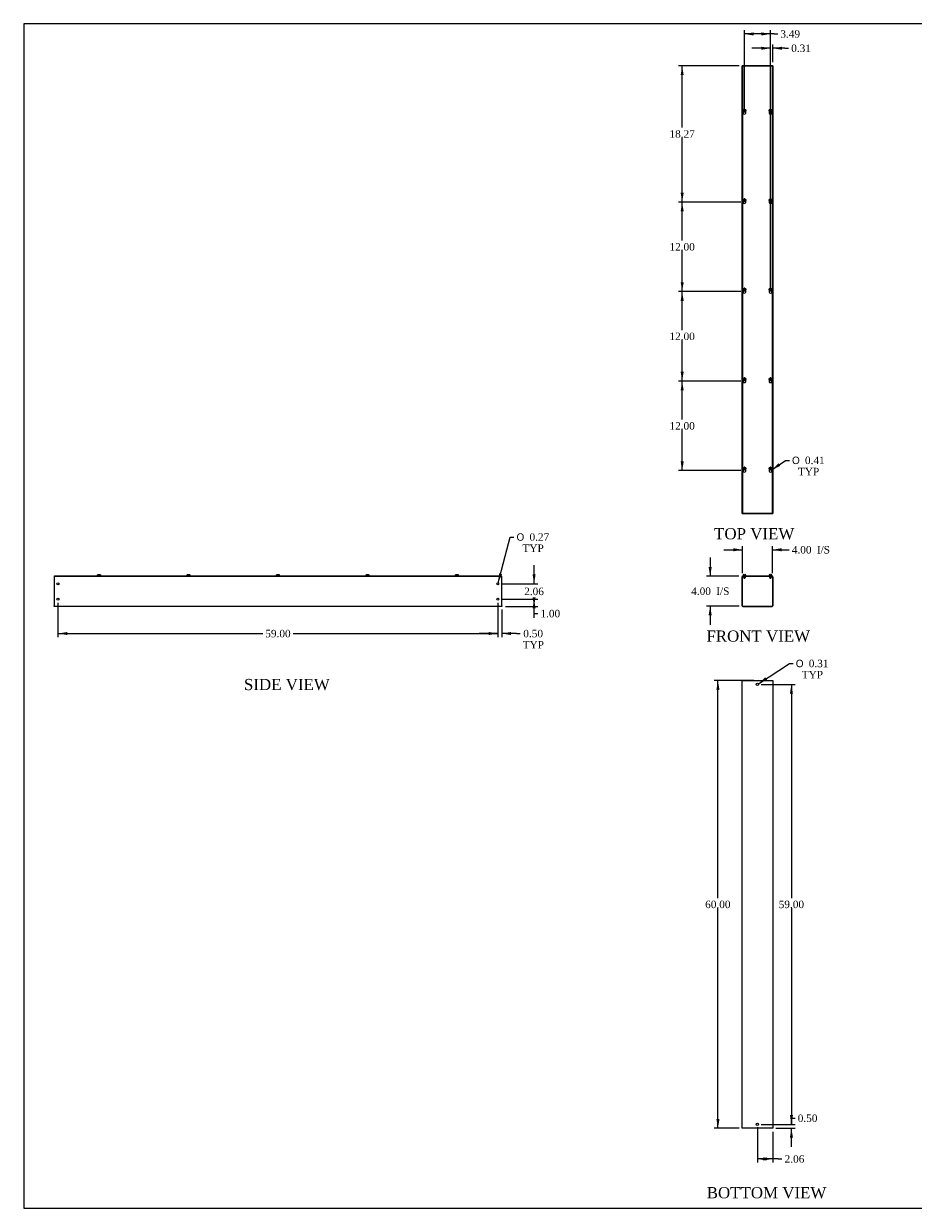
# Model space of a CAD drawing. Header units: inches. Extents: x 1 to 240, y -1 to 159.
# Tile 1 of 6: x 1 to 120, y 0 to 159. Entities that reach past the tile are written whole.
import ezdxf
from ezdxf.enums import TextEntityAlignment as Align

# ---------------------------------------------------------------- set-up
doc = ezdxf.new("R2010")
doc.units = ezdxf.units.IN
doc.header["$MEASUREMENT"] = 0
for name, color, linetype in [('COM56308-2', 7, 'Continuous'), ('COM56346-1', 7, 'Continuous'), ('Default', 7, 'Continuous'), ('SCS19515', 7, 'Continuous')]:
    doc.layers.add(name, color=color, linetype=linetype)
doc.styles.add('SEACAD_Solid_Edge_ANSI1_Symbols', font='txt')
doc.styles.add('SEACAD_Times_New_Roman', font='times.ttf')
doc.dimstyles.new('HAMMOND_(STH_-_240x160)', dxfattribs={"dimtxt": 1, "dimasz": 1.25, "dimexe": 0.5, "dimexo": 0.5, "dimgap": 0.25, "dimtad": 0, "dimtih": 1, "dimtoh": 1, "dimzin": 0, "dimdsep": 46, "dimtxsty": 'SEACAD_Times_New_Roman', "dimblk1": '_SE_FILLED', "dimblk2": '_SE_FILLED', "dimsah": 1, "dimcen": 0.5, "dimadec": 0, "dimazin": 0, "dimtfac": 0.8, "dimtofl": 0, "dimtmove": 1, "dimatfit": 3, "dimfxl": 1, "dimtolj": 1, "dimtzin": 0, "dimarcsym": 0})

# ---------------------------------------------------------------- blocks, each defined once
blk = doc.blocks.new('SE')
at = {"layer": 'COM56308-2', "color": 7, "linetype": 'Continuous'}
for p, q in [((97.34, 85.19), (101.39, 85.19)), ((97.34, 85.13), (97.34, 85.19)), ((97.34, 85.13), (97.39, 85.13)), ((97.56, 85.13), (101.17, 85.13)), ((101.33, 85.13), (101.39, 85.13)), ((101.39, 85.13), (101.39, 85.19))]:
    blk.add_line(p, q, dxfattribs=at)
at = {"layer": 'COM56346-1', "color": 7, "linetype": 'Continuous'}
for p, q in [((97.31, 81.16), (97.31, 85.05)), ((97.36, 81.16), (97.36, 85.05)), ((97.39, 85.13), (97.56, 85.13)), ((97.39, 85.07), (97.56, 85.07)), ((97.56, 85.07), (97.56, 85.13)), ((97.56, 85.07), (97.81, 85.07)), ((97.81, 85.07), (97.81, 85.13)), ((100.92, 85.07), (100.92, 85.13)), ((100.92, 85.07), (101.17, 85.07)), ((101.17, 85.13), (101.33, 85.13)), ((101.17, 85.07), (101.17, 85.13)), ((101.17, 85.07), (101.33, 85.07)), ((101.36, 85.05), (101.36, 81.16)), ((101.42, 85.05), (101.42, 81.16)), ((97.39, 81.13), (101.33, 81.13)), ((97.39, 81.07), (101.33, 81.07))]:
    blk.add_line(p, q, dxfattribs=at)
for centre, radius, start, end in [((97.39, 85.05), 0.086, 90, 180), ((97.39, 85.05), 0.029, 90, 180), ((101.33, 85.05), 0.086, 0, 90), ((101.33, 85.05), 0.029, 0, 90), ((97.39, 81.16), 0.086, 180, 270), ((97.39, 81.16), 0.029, 180, 270), ((101.33, 81.16), 0.086, 270, 0), ((101.33, 81.16), 0.029, 270, 0)]:
    blk.add_arc(centre, radius, start, end, dxfattribs=at)
at = {"layer": 'SCS19515', "color": 7, "linetype": 'Continuous'}
for p, q in [((97.43, 85.27), (97.43, 85.21)), ((97.52, 85.36), (97.59, 85.36)), ((97.52, 85.07), (97.52, 84.91)), ((97.71, 84.91), (97.52, 84.91)), ((97.52, 84.91), (97.55, 84.88)), ((97.55, 84.88), (97.68, 84.88)), ((97.59, 85.36), (97.59, 85.29)), ((97.65, 85.29), (97.59, 85.29)), ((97.72, 85.36), (97.65, 85.36)), ((97.65, 85.29), (97.65, 85.36)), ((97.68, 84.88), (97.71, 84.91)), ((97.71, 84.91), (97.71, 85.07)), ((97.81, 85.21), (97.81, 85.27)), ((100.92, 85.27), (100.92, 85.21)), ((101.08, 85.36), (101.01, 85.36)), ((101.01, 85.07), (101.01, 84.91)), ((101.2, 84.91), (101.01, 84.91)), ((101.01, 84.91), (101.04, 84.88)), ((101.04, 84.88), (101.17, 84.88)), ((101.08, 85.36), (101.08, 85.29)), ((101.14, 85.29), (101.08, 85.29)), ((101.21, 85.36), (101.14, 85.36)), ((101.14, 85.29), (101.14, 85.36)), ((101.17, 84.88), (101.2, 84.91)), ((101.2, 84.91), (101.2, 85.07)), ((101.3, 85.21), (101.3, 85.27))]:
    blk.add_line(p, q, dxfattribs=at)
for centre, radius, start, end in [((97.52, 85.27), 0.09, 90, 180), ((97.46, 85.21), 0.025, 180, 270), ((97.72, 85.27), 0.09, 0, 90), ((97.78, 85.21), 0.025, 270, 0), ((101.01, 85.27), 0.09, 90, 180), ((100.95, 85.21), 0.025, 180, 270), ((101.21, 85.27), 0.09, 0, 90), ((101.27, 85.21), 0.025, 270, 0)]:
    blk.add_arc(centre, radius, start, end, dxfattribs=at)
blk = doc.blocks.new('SE1')
at = {"layer": 'COM56308-2', "color": 7, "linetype": 'Continuous'}
for p, q in [((97.34, 153.53), (97.34, 93.59)), ((101.39, 153.53), (97.34, 153.53)), ((101.39, 93.59), (101.39, 153.53)), ((97.34, 93.59), (101.39, 93.59))]:
    blk.add_line(p, q, dxfattribs=at)
for centre in [(97.62, 147.29), (101.11, 147.29), (97.62, 135.29), (101.11, 135.29), (97.62, 123.29), (101.11, 123.29), (97.62, 111.29), (101.11, 111.29), (97.62, 99.29), (101.11, 99.29)]:
    blk.add_arc(centre, 0.203, 133.5511, 46.4489, dxfattribs=at)
at = {"layer": 'COM56346-1', "color": 7, "linetype": 'Continuous'}
for p, q in [((97.31, 93.56), (97.31, 153.56)), ((97.39, 153.56), (97.31, 153.56)), ((97.56, 153.56), (97.39, 153.56)), ((101.17, 153.56), (97.56, 153.56)), ((97.56, 153.53), (97.56, 153.56)), ((101.33, 153.56), (101.17, 153.56)), ((101.17, 153.56), (101.17, 153.53)), ((101.42, 153.56), (101.33, 153.56)), ((101.42, 153.56), (101.42, 93.56)), ((97.81, 147.21), (97.81, 147.36)), ((100.92, 147.36), (100.92, 147.21)), ((97.81, 135.21), (97.81, 135.36)), ((100.92, 135.36), (100.92, 135.21)), ((97.81, 123.21), (97.81, 123.36)), ((100.92, 123.36), (100.92, 123.21)), ((97.81, 111.21), (97.81, 111.36)), ((100.92, 111.36), (100.92, 111.21)), ((97.81, 99.21), (97.81, 99.36)), ((100.92, 99.36), (100.92, 99.21)), ((97.31, 93.56), (97.39, 93.56)), ((97.39, 93.56), (97.56, 93.56)), ((97.56, 93.56), (97.56, 93.59)), ((97.56, 93.56), (101.17, 93.56)), ((101.17, 93.59), (101.17, 93.56)), ((101.17, 93.56), (101.33, 93.56)), ((101.33, 93.56), (101.42, 93.56))]:
    blk.add_line(p, q, dxfattribs=at)
at = {"layer": 'SCS19515', "color": 7, "linetype": 'Continuous'}
for p, q in [((97.59, 147.74), (97.59, 147.65)), ((97.65, 147.65), (97.65, 147.74)), ((101.08, 147.74), (101.08, 147.65)), ((101.14, 147.65), (101.14, 147.74)), ((97.54, 147.56), (97.59, 147.61)), ((97.59, 147.51), (97.54, 147.56)), ((97.59, 147.65), (97.59, 147.61)), ((97.59, 147.51), (97.59, 147.46)), ((97.59, 147.46), (97.59, 147.37)), ((97.65, 147.61), (97.65, 147.65)), ((97.65, 147.61), (97.7, 147.56)), ((97.7, 147.56), (97.65, 147.51)), ((97.65, 147.46), (97.65, 147.51)), ((97.65, 147.37), (97.65, 147.46)), ((101.03, 147.56), (101.08, 147.61)), ((101.08, 147.51), (101.03, 147.56)), ((101.08, 147.65), (101.08, 147.61)), ((101.08, 147.51), (101.08, 147.46)), ((101.08, 147.46), (101.08, 147.37)), ((101.14, 147.61), (101.14, 147.65)), ((101.14, 147.61), (101.19, 147.56)), ((101.19, 147.56), (101.14, 147.51)), ((101.14, 147.46), (101.14, 147.51)), ((101.14, 147.37), (101.14, 147.46)), ((97.54, 135.56), (97.59, 135.61)), ((97.59, 135.51), (97.54, 135.56)), ((97.59, 135.74), (97.59, 135.65)), ((97.59, 135.65), (97.59, 135.61)), ((97.59, 135.51), (97.59, 135.46)), ((97.59, 135.46), (97.59, 135.37)), ((97.65, 135.65), (97.65, 135.74)), ((97.65, 135.61), (97.65, 135.65)), ((97.65, 135.61), (97.7, 135.56)), ((97.7, 135.56), (97.65, 135.51)), ((97.65, 135.46), (97.65, 135.51)), ((97.65, 135.37), (97.65, 135.46)), ((101.03, 135.56), (101.08, 135.61)), ((101.08, 135.51), (101.03, 135.56)), ((101.08, 135.74), (101.08, 135.65)), ((101.08, 135.65), (101.08, 135.61)), ((101.08, 135.51), (101.08, 135.46)), ((101.08, 135.46), (101.08, 135.37)), ((101.14, 135.65), (101.14, 135.74)), ((101.14, 135.61), (101.14, 135.65)), ((101.14, 135.61), (101.19, 135.56)), ((101.19, 135.56), (101.14, 135.51)), ((101.14, 135.46), (101.14, 135.51)), ((101.14, 135.37), (101.14, 135.46)), ((97.54, 123.56), (97.59, 123.61)), ((97.59, 123.51), (97.54, 123.56)), ((97.59, 123.74), (97.59, 123.65)), ((97.59, 123.65), (97.59, 123.61)), ((97.59, 123.51), (97.59, 123.46)), ((97.59, 123.46), (97.59, 123.37)), ((97.65, 123.65), (97.65, 123.74)), ((97.65, 123.61), (97.65, 123.65)), ((97.65, 123.61), (97.7, 123.56)), ((97.7, 123.56), (97.65, 123.51)), ((97.65, 123.46), (97.65, 123.51)), ((97.65, 123.37), (97.65, 123.46)), ((101.03, 123.56), (101.08, 123.61)), ((101.08, 123.51), (101.03, 123.56)), ((101.08, 123.74), (101.08, 123.65)), ((101.08, 123.65), (101.08, 123.61)), ((101.08, 123.51), (101.08, 123.46)), ((101.08, 123.46), (101.08, 123.37)), ((101.14, 123.65), (101.14, 123.74)), ((101.14, 123.61), (101.14, 123.65)), ((101.14, 123.61), (101.19, 123.56)), ((101.19, 123.56), (101.14, 123.51)), ((101.14, 123.46), (101.14, 123.51)), ((101.14, 123.37), (101.14, 123.46)), ((97.54, 111.56), (97.59, 111.61)), ((97.59, 111.51), (97.54, 111.56)), ((97.59, 111.74), (97.59, 111.65)), ((97.59, 111.65), (97.59, 111.61)), ((97.59, 111.51), (97.59, 111.46)), ((97.59, 111.46), (97.59, 111.37)), ((97.65, 111.65), (97.65, 111.74)), ((97.65, 111.61), (97.65, 111.65)), ((97.65, 111.61), (97.7, 111.56)), ((97.7, 111.56), (97.65, 111.51)), ((97.65, 111.46), (97.65, 111.51)), ((97.65, 111.37), (97.65, 111.46)), ((101.03, 111.56), (101.08, 111.61)), ((101.08, 111.51), (101.03, 111.56)), ((101.08, 111.74), (101.08, 111.65)), ((101.08, 111.65), (101.08, 111.61)), ((101.08, 111.51), (101.08, 111.46)), ((101.08, 111.46), (101.08, 111.37)), ((101.14, 111.65), (101.14, 111.74)), ((101.14, 111.61), (101.14, 111.65)), ((101.14, 111.61), (101.19, 111.56)), ((101.19, 111.56), (101.14, 111.51)), ((101.14, 111.46), (101.14, 111.51)), ((101.14, 111.37), (101.14, 111.46)), ((97.54, 99.56), (97.59, 99.61)), ((97.59, 99.51), (97.54, 99.56)), ((97.59, 99.74), (97.59, 99.65)), ((97.59, 99.65), (97.59, 99.61)), ((97.59, 99.51), (97.59, 99.46)), ((97.59, 99.46), (97.59, 99.37)), ((97.65, 99.65), (97.65, 99.74)), ((97.65, 99.61), (97.65, 99.65)), ((97.65, 99.61), (97.7, 99.56)), ((97.7, 99.56), (97.65, 99.51)), ((97.65, 99.46), (97.65, 99.51)), ((97.65, 99.37), (97.65, 99.46)), ((101.03, 99.56), (101.08, 99.61)), ((101.08, 99.51), (101.03, 99.56)), ((101.08, 99.74), (101.08, 99.65)), ((101.08, 99.65), (101.08, 99.61)), ((101.08, 99.51), (101.08, 99.46)), ((101.08, 99.46), (101.08, 99.37)), ((101.14, 99.65), (101.14, 99.74)), ((101.14, 99.61), (101.14, 99.65)), ((101.14, 99.61), (101.19, 99.56)), ((101.19, 99.56), (101.14, 99.51)), ((101.14, 99.46), (101.14, 99.51)), ((101.14, 99.37), (101.14, 99.46))]:
    blk.add_line(p, q, dxfattribs=at)
for centre in [(97.62, 147.56), (101.11, 147.56), (97.62, 135.56), (101.11, 135.56), (97.62, 123.56), (101.11, 123.56), (97.62, 111.56), (101.11, 111.56), (97.62, 99.56), (101.11, 99.56)]:
    blk.add_circle(centre, 0.187, dxfattribs=at)
for centre, start, end in [((97.62, 147.56), 80.7303, 99.2697), ((101.11, 147.56), 80.7303, 99.2697), ((97.62, 147.56), 260.7303, 279.2697), ((101.11, 147.56), 260.7303, 279.2697), ((97.62, 135.56), 80.7303, 99.2697), ((97.62, 135.56), 260.7303, 279.2697), ((101.11, 135.56), 80.7303, 99.2697), ((101.11, 135.56), 260.7303, 279.2697), ((97.62, 123.56), 80.7303, 99.2697), ((97.62, 123.56), 260.7303, 279.2697), ((101.11, 123.56), 80.7303, 99.2697), ((101.11, 123.56), 260.7303, 279.2697), ((97.62, 111.56), 80.7303, 99.2697), ((97.62, 111.56), 260.7303, 279.2697), ((101.11, 111.56), 80.7303, 99.2697), ((101.11, 111.56), 260.7303, 279.2697), ((97.62, 99.56), 80.7303, 99.2697), ((97.62, 99.56), 260.7303, 279.2697), ((101.11, 99.56), 80.7303, 99.2697), ((101.11, 99.56), 260.7303, 279.2697)]:
    blk.add_arc(centre, 0.186, start, end, dxfattribs=at)
blk = doc.blocks.new('SE2')
at = {"layer": 'COM56346-1', "color": 7, "linetype": 'Continuous'}
for p, q in [((97.31, 71.14), (97.39, 71.14)), ((97.31, 11.14), (97.31, 71.14)), ((97.39, 71.14), (101.33, 71.14)), ((101.33, 71.14), (101.42, 71.14)), ((101.42, 71.14), (101.42, 11.14)), ((97.39, 11.14), (97.31, 11.14)), ((101.33, 11.14), (97.39, 11.14)), ((101.42, 11.14), (101.33, 11.14))]:
    blk.add_line(p, q, dxfattribs=at)
for centre in [(99.36, 70.64), (99.36, 11.64)]:
    blk.add_circle(centre, 0.156, dxfattribs=at)
blk = doc.blocks.new('SE4')
at = {"layer": 'COM56308-2', "color": 7, "linetype": 'Continuous'}
for p, q in [((5.09, 85.19), (65.03, 85.19)), ((5.09, 85.13), (5.09, 85.19)), ((5.09, 85.13), (65.03, 85.13)), ((65.03, 85.13), (65.03, 85.19))]:
    blk.add_line(p, q, dxfattribs=at)
at = {"layer": 'COM56346-1', "color": 7, "linetype": 'Continuous'}
for p, q in [((5.06, 85.13), (5.09, 85.13)), ((5.06, 85.13), (5.06, 85.05)), ((5.06, 85.05), (5.06, 81.16)), ((65.03, 85.13), (65.06, 85.13)), ((65.06, 85.05), (65.06, 85.13)), ((65.06, 81.16), (65.06, 85.05)), ((5.06, 81.07), (5.06, 81.16)), ((65.06, 81.07), (5.06, 81.07)), ((65.06, 81.16), (65.06, 81.07))]:
    blk.add_line(p, q, dxfattribs=at)
for centre in [(5.56, 84.13), (64.56, 84.13), (5.56, 82.07), (64.56, 82.07)]:
    blk.add_circle(centre, 0.133, dxfattribs=at)
at = {"layer": 'SCS19515', "color": 7, "linetype": 'Continuous'}
for p, q in [((10.87, 85.27), (10.87, 85.21)), ((10.88, 85.29), (10.88, 85.29)), ((10.97, 85.36), (11.15, 85.36)), ((11.25, 85.29), (11.25, 85.29)), ((11.25, 85.21), (11.25, 85.27)), ((22.87, 85.27), (22.87, 85.21)), ((22.88, 85.29), (22.88, 85.29)), ((22.97, 85.36), (23.15, 85.36)), ((23.25, 85.29), (23.25, 85.29)), ((23.25, 85.21), (23.25, 85.27)), ((34.87, 85.27), (34.87, 85.21)), ((34.88, 85.29), (34.88, 85.29)), ((34.97, 85.36), (35.15, 85.36)), ((35.25, 85.29), (35.25, 85.29)), ((35.25, 85.21), (35.25, 85.27)), ((46.87, 85.27), (46.87, 85.21)), ((46.88, 85.29), (46.88, 85.29)), ((46.97, 85.36), (47.15, 85.36)), ((47.25, 85.29), (47.25, 85.29)), ((47.25, 85.21), (47.25, 85.27)), ((58.87, 85.27), (58.87, 85.21)), ((58.88, 85.29), (58.88, 85.29)), ((58.97, 85.36), (59.15, 85.36)), ((59.25, 85.29), (59.25, 85.29)), ((59.25, 85.21), (59.25, 85.27))]:
    blk.add_line(p, q, dxfattribs=at)
for centre, radius, start, end in [((10.96, 85.27), 0.09, 170.4059, 180), ((10.9, 85.21), 0.025, 180, 270), ((11.22, 85.21), 0.025, 270, 0), ((11.16, 85.27), 0.09, 0, 9.5941), ((22.96, 85.27), 0.09, 170.4059, 180), ((22.9, 85.21), 0.025, 180, 270), ((23.22, 85.21), 0.025, 270, 0), ((23.16, 85.27), 0.09, 0, 9.5941), ((34.96, 85.27), 0.09, 170.4059, 180), ((34.9, 85.21), 0.025, 180, 270), ((35.22, 85.21), 0.025, 270, 0), ((35.16, 85.27), 0.09, 0, 9.5941), ((46.96, 85.27), 0.09, 170.4059, 180), ((46.9, 85.21), 0.025, 180, 270), ((47.22, 85.21), 0.025, 270, 0), ((47.16, 85.27), 0.09, 0, 9.5941), ((58.96, 85.27), 0.09, 170.4059, 180), ((58.9, 85.21), 0.025, 180, 270), ((59.22, 85.21), 0.025, 270, 0), ((59.16, 85.27), 0.09, 0, 9.5941)]:
    blk.add_arc(centre, radius, start, end, dxfattribs=at)
for points in [[(10.88, 85.29), (10.88, 85.29), (10.88, 85.3), (10.88, 85.31), (10.89, 85.31), (10.89, 85.32), (10.89, 85.33), (10.9, 85.34), (10.91, 85.34), (10.91, 85.35), (10.92, 85.35), (10.93, 85.35), (10.93, 85.36), (10.94, 85.36), (10.95, 85.36), (10.96, 85.36), (10.96, 85.36), (10.97, 85.36)], [(11.15, 85.36), (11.16, 85.36), (11.17, 85.36), (11.18, 85.36), (11.18, 85.36), (11.19, 85.36), (11.2, 85.35), (11.21, 85.35), (11.21, 85.35), (11.22, 85.34), (11.22, 85.34), (11.23, 85.33), (11.23, 85.32), (11.24, 85.31), (11.24, 85.31), (11.24, 85.3), (11.24, 85.29), (11.25, 85.29)], [(22.88, 85.29), (22.88, 85.29), (22.88, 85.3), (22.88, 85.31), (22.89, 85.31), (22.89, 85.32), (22.89, 85.33), (22.9, 85.34), (22.91, 85.34), (22.91, 85.35), (22.92, 85.35), (22.93, 85.35), (22.93, 85.36), (22.94, 85.36), (22.95, 85.36), (22.96, 85.36), (22.96, 85.36), (22.97, 85.36)], [(23.15, 85.36), (23.16, 85.36), (23.17, 85.36), (23.18, 85.36), (23.18, 85.36), (23.19, 85.36), (23.2, 85.35), (23.21, 85.35), (23.21, 85.35), (23.22, 85.34), (23.22, 85.34), (23.23, 85.33), (23.23, 85.32), (23.24, 85.31), (23.24, 85.31), (23.24, 85.3), (23.24, 85.29), (23.25, 85.29)], [(34.88, 85.29), (34.88, 85.29), (34.88, 85.3), (34.88, 85.31), (34.89, 85.31), (34.89, 85.32), (34.89, 85.33), (34.9, 85.34), (34.91, 85.34), (34.91, 85.35), (34.92, 85.35), (34.93, 85.35), (34.93, 85.36), (34.94, 85.36), (34.95, 85.36), (34.96, 85.36), (34.96, 85.36), (34.97, 85.36)], [(35.15, 85.36), (35.16, 85.36), (35.17, 85.36), (35.18, 85.36), (35.18, 85.36), (35.19, 85.36), (35.2, 85.35), (35.21, 85.35), (35.21, 85.35), (35.22, 85.34), (35.22, 85.34), (35.23, 85.33), (35.23, 85.32), (35.24, 85.31), (35.24, 85.31), (35.24, 85.3), (35.24, 85.29), (35.25, 85.29)], [(46.88, 85.29), (46.88, 85.29), (46.88, 85.3), (46.88, 85.31), (46.89, 85.31), (46.89, 85.32), (46.89, 85.33), (46.9, 85.34), (46.91, 85.34), (46.91, 85.35), (46.92, 85.35), (46.93, 85.35), (46.93, 85.36), (46.94, 85.36), (46.95, 85.36), (46.96, 85.36), (46.96, 85.36), (46.97, 85.36)], [(47.15, 85.36), (47.16, 85.36), (47.17, 85.36), (47.18, 85.36), (47.18, 85.36), (47.19, 85.36), (47.2, 85.35), (47.21, 85.35), (47.21, 85.35), (47.22, 85.34), (47.22, 85.34), (47.23, 85.33), (47.23, 85.32), (47.24, 85.31), (47.24, 85.31), (47.24, 85.3), (47.24, 85.29), (47.25, 85.29)], [(58.88, 85.29), (58.88, 85.29), (58.88, 85.3), (58.88, 85.31), (58.89, 85.31), (58.89, 85.32), (58.89, 85.33), (58.9, 85.34), (58.91, 85.34), (58.91, 85.35), (58.92, 85.35), (58.93, 85.35), (58.93, 85.36), (58.94, 85.36), (58.95, 85.36), (58.96, 85.36), (58.96, 85.36), (58.97, 85.36)], [(59.15, 85.36), (59.16, 85.36), (59.17, 85.36), (59.18, 85.36), (59.18, 85.36), (59.19, 85.36), (59.2, 85.35), (59.21, 85.35), (59.21, 85.35), (59.22, 85.34), (59.22, 85.34), (59.23, 85.33), (59.23, 85.32), (59.24, 85.31), (59.24, 85.31), (59.24, 85.3), (59.24, 85.29), (59.25, 85.29)]]:
    blk.add_open_spline(points, degree=3, knots=[0, 0, 0, 0, 0.125, 0.125, 0.25, 0.25, 0.375, 0.375, 0.5, 0.5, 0.625, 0.625, 0.75, 0.75, 0.875, 0.875, 1, 1, 1, 1], dxfattribs=at)
blk = doc.blocks.new('DMBLK6195')
at = {"layer": 'Default', "linetype": 'Continuous', "transparency": 16777216}
for points in [[(96.11, 88.89), (96.11, 88.47), (97.36, 88.68)], [(102.61, 88.89), (101.36, 88.68), (102.61, 88.47)]]:
    blk.add_hatch(color=7, dxfattribs=at).paths.add_polyline_path(points)
at = {"layer": 'Default', "color": 7, "linetype": 'Continuous', "transparency": 16777216}
for p, q in [((97.36, 85.55), (97.36, 89.18)), ((101.36, 85.55), (101.36, 89.18)), ((94.86, 88.68), (97.36, 88.68)), ((101.36, 88.68), (103.12, 88.68)), ((103.12, 88.68), (103.62, 88.68))]:
    blk.add_line(p, q, dxfattribs=at)
at = {"layer": 'Default', "color": 7, "linetype": 'Continuous', "transparency": 16777216, "style": 'SEACAD_Times_New_Roman'}
for s, p in [('4.00', (103.97, 89.18)), ('I/S', (107.32, 89.18))]:
    blk.add_text(s, height=1, dxfattribs=at).set_placement(p, align=Align.TOP_LEFT)
blk = doc.blocks.new('_SE_FILLED')
at = {"color": 0}
blk.add_line((0, 0), (-1, 0), dxfattribs=at)
blk.add_solid([(0, 0), (-1, -0.1665), (-1, 0.1665), (0, 0)], dxfattribs=at)
blk = doc.blocks.new('DMBLK6196')
at = {"layer": 'Default', "linetype": 'Continuous', "transparency": 16777216}
for points in [[(92.81, 86.38), (93.02, 85.13), (93.23, 86.38)], [(92.81, 79.88), (93.23, 79.88), (93.02, 81.13)]]:
    blk.add_hatch(color=7, dxfattribs=at).paths.add_polyline_path(points)
at = {"layer": 'Default', "color": 7, "linetype": 'Continuous', "transparency": 16777216}
for p, q in [((93.02, 87.63), (93.02, 85.13)), ((96.84, 85.13), (92.52, 85.13)), ((96.89, 81.13), (92.52, 81.13)), ((93.02, 81.13), (93.02, 78.63))]:
    blk.add_line(p, q, dxfattribs=at)
at = {"layer": 'Default', "color": 7, "linetype": 'Continuous', "transparency": 16777216, "style": 'SEACAD_Times_New_Roman'}
for s, p in [('4.00', (90.48, 83.63)), ('I/S', (93.83, 83.63))]:
    blk.add_text(s, height=1, dxfattribs=at).set_placement(p, align=Align.TOP_LEFT)
blk = doc.blocks.new('DMBLK6197')
at = {"layer": 'Default', "linetype": 'Continuous', "transparency": 16777216}
for points in [[(93.85, 69.89), (94.27, 69.89), (94.06, 71.14)], [(93.85, 12.39), (94.06, 11.14), (94.27, 12.39)]]:
    blk.add_hatch(color=7, dxfattribs=at).paths.add_polyline_path(points)
at = {"layer": 'Default', "color": 7, "linetype": 'Continuous', "transparency": 16777216}
for p, q in [((98.86, 71.14), (93.56, 71.14)), ((94.06, 41.99), (94.06, 71.14)), ((94.06, 11.14), (94.06, 40.64)), ((96.89, 11.14), (93.56, 11.14))]:
    blk.add_line(p, q, dxfattribs=at)
at = {"layer": 'Default', "color": 7, "linetype": 'Continuous', "transparency": 16777216, "style": 'SEACAD_Times_New_Roman'}
blk.add_text('60.00', height=1, dxfattribs=at).set_placement((92.35, 41.64), align=Align.TOP_LEFT)
blk = doc.blocks.new('DMBLK6198')
at = {"layer": 'Default', "linetype": 'Continuous', "transparency": 16777216}
for points in [[(100.61, 6.81), (100.61, 7.23), (99.36, 7.02)], [(100.17, 6.81), (101.42, 7.02), (100.17, 7.23)]]:
    blk.add_hatch(color=7, dxfattribs=at).paths.add_polyline_path(points)
at = {"layer": 'Default', "color": 7, "linetype": 'Continuous', "transparency": 16777216}
for p, q in [((99.36, 11.3), (99.36, 6.52)), ((101.42, 10.64), (101.42, 6.52)), ((102.15, 7.02), (99.36, 7.02)), ((102.15, 7.02), (102.65, 7.02))]:
    blk.add_line(p, q, dxfattribs=at)
at = {"layer": 'Default', "color": 7, "linetype": 'Continuous', "transparency": 16777216, "style": 'SEACAD_Times_New_Roman'}
blk.add_text('2.06', height=1, dxfattribs=at).set_placement((103, 7.52), align=Align.TOP_LEFT)
blk = doc.blocks.new('DMBLK6199')
at = {"layer": 'Default', "linetype": 'Continuous', "transparency": 16777216}
for points in [[(89.06, 110.04), (89.47, 110.04), (89.26, 111.29)], [(89.06, 100.54), (89.26, 99.29), (89.47, 100.54)]]:
    blk.add_hatch(color=7, dxfattribs=at).paths.add_polyline_path(points)
at = {"layer": 'Default', "color": 7, "linetype": 'Continuous', "transparency": 16777216}
for p, q in [((97.12, 111.29), (88.76, 111.29)), ((89.26, 106.14), (89.26, 111.29)), ((89.26, 99.29), (89.26, 104.79)), ((97.12, 99.29), (88.76, 99.29))]:
    blk.add_line(p, q, dxfattribs=at)
at = {"layer": 'Default', "color": 7, "linetype": 'Continuous', "transparency": 16777216, "style": 'SEACAD_Times_New_Roman'}
blk.add_text('12.00', height=1, dxfattribs=at).set_placement((87.56, 105.79), align=Align.TOP_LEFT)
blk = doc.blocks.new('DMBLK6200')
at = {"layer": 'Default', "linetype": 'Continuous', "transparency": 16777216}
for points in [[(99.86, 156.12), (99.86, 155.7), (101.11, 155.91)], [(102.67, 156.12), (101.42, 155.91), (102.67, 155.7)]]:
    blk.add_hatch(color=7, dxfattribs=at).paths.add_polyline_path(points)
at = {"layer": 'Default', "color": 7, "linetype": 'Continuous', "transparency": 16777216}
for p, q in [((101.11, 155.91), (98.61, 155.91)), ((101.11, 123.79), (101.11, 156.41)), ((101.42, 154.06), (101.42, 156.41)), ((103.04, 155.91), (101.42, 155.91)), ((103.04, 155.91), (103.54, 155.91))]:
    blk.add_line(p, q, dxfattribs=at)
at = {"layer": 'Default', "color": 7, "linetype": 'Continuous', "transparency": 16777216, "style": 'SEACAD_Times_New_Roman'}
blk.add_text('0.31', height=1, dxfattribs=at).set_placement((103.89, 156.41), align=Align.TOP_LEFT)
blk = doc.blocks.new('DMBLK6201')
at = {"layer": 'Default', "linetype": 'Continuous', "transparency": 16777216}
blk.add_hatch(color=7, dxfattribs=at).paths.add_polyline_path([(102.19, 100.28), (101.28, 99.4), (102.43, 99.93)])
at = {"layer": 'Default', "color": 7, "linetype": 'Continuous', "transparency": 16777216}
for p, q in [((101.28, 99.4), (103.14, 100.67)), ((103.14, 100.67), (103.64, 100.67))]:
    blk.add_line(p, q, dxfattribs=at)
for s, style, p in [('O', 'SEACAD_Solid_Edge_ANSI1_Symbols', (103.99, 101.17)), ('0.41', 'SEACAD_Times_New_Roman', (105.73, 101.17)), ('TYP', 'SEACAD_Times_New_Roman', (104.79, 99.67))]:
    blk.add_text(s, height=1, dxfattribs=dict(at, style=style)).set_placement(p, align=Align.TOP_LEFT)
blk = doc.blocks.new('DMBLK6202')
at = {"layer": 'Default', "linetype": 'Continuous', "transparency": 16777216}
for points in [[(69.61, 82.32), (69.2, 82.32), (69.41, 81.07)], [(69.61, 80.82), (69.41, 82.07), (69.2, 80.82)]]:
    blk.add_hatch(color=7, dxfattribs=at).paths.add_polyline_path(points)
at = {"layer": 'Default', "color": 7, "linetype": 'Continuous', "transparency": 16777216}
for p, q in [((65.06, 82.07), (69.91, 82.07)), ((65.56, 81.07), (69.91, 81.07)), ((69.41, 80.13), (69.41, 82.07)), ((69.41, 80.13), (69.91, 80.13))]:
    blk.add_line(p, q, dxfattribs=at)
at = {"layer": 'Default', "color": 7, "linetype": 'Continuous', "transparency": 16777216, "style": 'SEACAD_Times_New_Roman'}
blk.add_text('1.00', height=1, dxfattribs=at).set_placement((70.26, 80.63), align=Align.TOP_LEFT)
blk = doc.blocks.new('DMBLK6207')
at = {"layer": 'Default', "linetype": 'Continuous', "transparency": 16777216}
for points in [[(63.31, 77.25), (64.56, 77.45), (63.31, 77.66)], [(66.31, 77.25), (66.31, 77.66), (65.06, 77.45)]]:
    blk.add_hatch(color=7, dxfattribs=at).paths.add_polyline_path(points)
at = {"layer": 'Default', "color": 7, "linetype": 'Continuous', "transparency": 16777216}
for p, q in [((64.56, 81.57), (64.56, 76.95)), ((65.06, 80.66), (65.06, 76.95)), ((64.56, 77.45), (62.06, 77.45)), ((67.03, 77.45), (65.06, 77.45)), ((67.03, 77.45), (67.53, 77.45))]:
    blk.add_line(p, q, dxfattribs=at)
at = {"layer": 'Default', "color": 7, "linetype": 'Continuous', "transparency": 16777216, "style": 'SEACAD_Times_New_Roman'}
for s, p in [('0.50', (67.96, 77.95)), ('TYP', (67.88, 76.45))]:
    blk.add_text(s, height=1, dxfattribs=at).set_placement(p, align=Align.TOP_LEFT)
blk = doc.blocks.new('DMBLK6208')
at = {"layer": 'Default', "linetype": 'Continuous', "transparency": 16777216}
for points in [[(104.12, 12.89), (103.71, 12.89), (103.91, 11.64)], [(104.12, 9.89), (103.91, 11.14), (103.71, 9.89)]]:
    blk.add_hatch(color=7, dxfattribs=at).paths.add_polyline_path(points)
at = {"layer": 'Default', "color": 7, "linetype": 'Continuous', "transparency": 16777216}
for p, q in [((99.86, 11.64), (104.41, 11.64)), ((101.83, 11.14), (104.41, 11.14)), ((103.91, 12.48), (104.41, 12.48)), ((103.91, 11.64), (103.91, 12.48)), ((103.91, 8.64), (103.91, 11.14))]:
    blk.add_line(p, q, dxfattribs=at)
at = {"layer": 'Default', "color": 7, "linetype": 'Continuous', "transparency": 16777216, "style": 'SEACAD_Times_New_Roman'}
blk.add_text('0.50', height=1, dxfattribs=at).set_placement((104.76, 12.98), align=Align.TOP_LEFT)
blk = doc.blocks.new('DMBLK6209')
at = {"layer": 'Default', "linetype": 'Continuous', "transparency": 16777216}
for points in [[(104.12, 69.39), (103.91, 70.64), (103.71, 69.39)], [(104.12, 12.89), (103.71, 12.89), (103.91, 11.64)]]:
    blk.add_hatch(color=7, dxfattribs=at).paths.add_polyline_path(points)
at = {"layer": 'Default', "color": 7, "linetype": 'Continuous', "transparency": 16777216}
for p, q in [((99.86, 70.64), (104.41, 70.64)), ((103.91, 70.64), (103.91, 41.99)), ((103.91, 40.64), (103.91, 11.64)), ((99.86, 11.64), (104.41, 11.64))]:
    blk.add_line(p, q, dxfattribs=at)
at = {"layer": 'Default', "color": 7, "linetype": 'Continuous', "transparency": 16777216, "style": 'SEACAD_Times_New_Roman'}
blk.add_text('59.00', height=1, dxfattribs=at).set_placement((102.21, 41.64), align=Align.TOP_LEFT)
blk = doc.blocks.new('DMBLK6210')
at = {"layer": 'Default', "linetype": 'Continuous', "transparency": 16777216}
blk.add_hatch(color=7, dxfattribs=at).paths.add_polyline_path([(64.71, 85.52), (64.6, 84.26), (65.11, 85.42)])
at = {"layer": 'Default', "color": 7, "linetype": 'Continuous', "transparency": 16777216}
for p, q in [((64.6, 84.26), (66.2, 90.39)), ((66.2, 90.39), (66.7, 90.39))]:
    blk.add_line(p, q, dxfattribs=at)
for s, style, p in [('O', 'SEACAD_Solid_Edge_ANSI1_Symbols', (67.05, 90.89)), ('0.27', 'SEACAD_Times_New_Roman', (68.79, 90.89)), ('TYP', 'SEACAD_Times_New_Roman', (67.85, 89.39))]:
    blk.add_text(s, height=1, dxfattribs=dict(at, style=style)).set_placement(p, align=Align.TOP_LEFT)
blk = doc.blocks.new('DMBLK6211')
at = {"layer": 'Default', "linetype": 'Continuous', "transparency": 16777216}
blk.add_hatch(color=7, dxfattribs=at).paths.add_polyline_path([(100.43, 71.59), (99.49, 70.73), (100.66, 71.24)])
at = {"layer": 'Default', "color": 7, "linetype": 'Continuous', "transparency": 16777216}
for p, q in [((99.49, 70.73), (103.65, 73.44)), ((103.65, 73.44), (104.15, 73.44))]:
    blk.add_line(p, q, dxfattribs=at)
for s, style, p in [('O', 'SEACAD_Solid_Edge_ANSI1_Symbols', (104.5, 73.94)), ('0.31', 'SEACAD_Times_New_Roman', (106.24, 73.94)), ('TYP', 'SEACAD_Times_New_Roman', (105.3, 72.44))]:
    blk.add_text(s, height=1, dxfattribs=dict(at, style=style)).set_placement(p, align=Align.TOP_LEFT)
blk = doc.blocks.new('DMBLK6212')
at = {"layer": 'Default', "linetype": 'Continuous', "transparency": 16777216}
for points in [[(89.06, 122.04), (89.47, 122.04), (89.26, 123.29)], [(89.06, 112.54), (89.26, 111.29), (89.47, 112.54)]]:
    blk.add_hatch(color=7, dxfattribs=at).paths.add_polyline_path(points)
at = {"layer": 'Default', "color": 7, "linetype": 'Continuous', "transparency": 16777216}
for p, q in [((97.12, 123.29), (88.76, 123.29)), ((89.26, 118.14), (89.26, 123.29)), ((89.26, 111.29), (89.26, 116.79)), ((97.12, 111.29), (88.76, 111.29))]:
    blk.add_line(p, q, dxfattribs=at)
at = {"layer": 'Default', "color": 7, "linetype": 'Continuous', "transparency": 16777216, "style": 'SEACAD_Times_New_Roman'}
blk.add_text('12.00', height=1, dxfattribs=at).set_placement((87.56, 117.79), align=Align.TOP_LEFT)
blk = doc.blocks.new('DMBLK6213')
at = {"layer": 'Default', "linetype": 'Continuous', "transparency": 16777216}
for points in [[(89.06, 134.04), (89.47, 134.04), (89.26, 135.29)], [(89.06, 124.54), (89.26, 123.29), (89.47, 124.54)]]:
    blk.add_hatch(color=7, dxfattribs=at).paths.add_polyline_path(points)
at = {"layer": 'Default', "color": 7, "linetype": 'Continuous', "transparency": 16777216}
for p, q in [((97.12, 135.29), (88.76, 135.29)), ((89.26, 130.14), (89.26, 135.29)), ((89.26, 123.29), (89.26, 128.79)), ((97.12, 123.29), (88.76, 123.29))]:
    blk.add_line(p, q, dxfattribs=at)
at = {"layer": 'Default', "color": 7, "linetype": 'Continuous', "transparency": 16777216, "style": 'SEACAD_Times_New_Roman'}
blk.add_text('12.00', height=1, dxfattribs=at).set_placement((87.56, 129.79), align=Align.TOP_LEFT)
blk = doc.blocks.new('DMBLK6214')
at = {"layer": 'Default', "linetype": 'Continuous', "transparency": 16777216}
for points in [[(89.06, 152.31), (89.47, 152.31), (89.26, 153.56)], [(89.06, 136.54), (89.26, 135.29), (89.47, 136.54)]]:
    blk.add_hatch(color=7, dxfattribs=at).paths.add_polyline_path(points)
at = {"layer": 'Default', "color": 7, "linetype": 'Continuous', "transparency": 16777216}
for p, q in [((96.89, 153.56), (88.76, 153.56)), ((89.26, 145.27), (89.26, 153.56)), ((89.26, 135.29), (89.26, 143.92)), ((97.12, 135.29), (88.76, 135.29))]:
    blk.add_line(p, q, dxfattribs=at)
at = {"layer": 'Default', "color": 7, "linetype": 'Continuous', "transparency": 16777216, "style": 'SEACAD_Times_New_Roman'}
blk.add_text('18.27', height=1, dxfattribs=at).set_placement((87.56, 144.92), align=Align.TOP_LEFT)
blk = doc.blocks.new('DMBLK6215')
at = {"layer": 'Default', "linetype": 'Continuous', "transparency": 16777216}
for points in [[(98.87, 158.04), (97.62, 157.83), (98.87, 157.62)], [(99.86, 158.04), (99.86, 157.62), (101.11, 157.83)]]:
    blk.add_hatch(color=7, dxfattribs=at).paths.add_polyline_path(points)
at = {"layer": 'Default', "color": 7, "linetype": 'Continuous', "transparency": 16777216}
for p, q in [((97.62, 147.79), (97.62, 158.33)), ((101.58, 157.83), (97.62, 157.83)), ((101.11, 147.79), (101.11, 158.33)), ((101.58, 157.83), (102.08, 157.83))]:
    blk.add_line(p, q, dxfattribs=at)
at = {"layer": 'Default', "color": 7, "linetype": 'Continuous', "transparency": 16777216, "style": 'SEACAD_Times_New_Roman'}
blk.add_text('3.49', height=1, dxfattribs=at).set_placement((102.43, 158.33), align=Align.TOP_LEFT)
blk = doc.blocks.new('DMBLK6216')
at = {"layer": 'Default', "linetype": 'Continuous', "transparency": 16777216}
for points in [[(69.61, 85.38), (69.2, 85.38), (69.41, 84.13)], [(69.61, 80.82), (69.41, 82.07), (69.2, 80.82)]]:
    blk.add_hatch(color=7, dxfattribs=at).paths.add_polyline_path(points)
at = {"layer": 'Default', "color": 7, "linetype": 'Continuous', "transparency": 16777216}
for p, q in [((69.41, 84.13), (69.41, 86.63)), ((65.19, 84.13), (69.91, 84.13)), ((65.19, 82.07), (69.91, 82.07)), ((69.41, 79.57), (69.41, 82.07))]:
    blk.add_line(p, q, dxfattribs=at)
at = {"layer": 'Default', "color": 7, "linetype": 'Continuous', "transparency": 16777216, "style": 'SEACAD_Times_New_Roman'}
blk.add_text('2.06', height=1, dxfattribs=at).set_placement((68.08, 83.6), align=Align.TOP_LEFT)
blk = doc.blocks.new('DMBLK6217')
at = {"layer": 'Default', "linetype": 'Continuous', "transparency": 16777216}
for points in [[(6.81, 77.25), (6.81, 77.66), (5.56, 77.45)], [(63.31, 77.25), (64.56, 77.45), (63.31, 77.66)]]:
    blk.add_hatch(color=7, dxfattribs=at).paths.add_polyline_path(points)
at = {"layer": 'Default', "color": 7, "linetype": 'Continuous', "transparency": 16777216}
for p, q in [((5.56, 81.57), (5.56, 76.95)), ((64.56, 81.57), (64.56, 76.95)), ((5.56, 77.45), (33.01, 77.45)), ((37.12, 77.45), (64.56, 77.45))]:
    blk.add_line(p, q, dxfattribs=at)
at = {"layer": 'Default', "color": 7, "linetype": 'Continuous', "transparency": 16777216, "style": 'SEACAD_Times_New_Roman'}
blk.add_text('59.00', height=1, dxfattribs=at).set_placement((33.36, 77.95), align=Align.TOP_LEFT)
blk = doc.blocks.new('BORDER')
at = {"layer": 'Default', "color": 7, "linetype": 'Continuous'}
for p, q in [((0, 27.86), (-41.86, 27.86)), ((-41.86, 27.86), (-41.86, 0)), ((-41.86, 0), (0, 0))]:
    blk.add_line(p, q, dxfattribs=at)

msp = doc.modelspace()

# ---------------------------------------------------------------- block references
at = {"layer": 'Default', "color": 7, "xscale": 5.7, "yscale": 5.7, "zscale": 5.7}
msp.add_blockref('BORDER', (239.562, 0.401), dxfattribs=at)
at = {"layer": 'Default'}
for name in ['SE1', 'SE4', 'SE', 'SE2']:
    msp.add_blockref(name, (0, 0), dxfattribs=at)

# ---------------------------------------------------------------- texts
at = {"layer": 'Default', "color": 7, "linetype": 'Continuous', "style": 'SEACAD_Times_New_Roman'}
for s, p in [('TOP VIEW', (93.545, 91.586)), ('FRONT VIEW', (92.512, 77.86)), ('SIDE VIEW', (30.497, 71.37)), ('BOTTOM VIEW', (92.555, 3.245))]:
    msp.add_text(s, height=1.5, dxfattribs=at).set_placement(p, align=Align.TOP_LEFT)

# ---------------------------------------------------------------- dimensions: what is measured, and where the dimension line sits
at = {"layer": 'Default', "color": 7, "linetype": 'Continuous'}
for base, p1, p2, text, picture, middle in [((97.619, 157.833), (101.108, 147.286), (97.619, 147.286), '\\A1;<>', 'DMBLK6215', (102.082, 157.833)), ((101.108, 155.907), (101.421, 153.558), (101.108, 123.286), '\\A1;<>', 'DMBLK6200', (103.542, 155.907)), ((64.562, 77.455), (65.062, 81.16), (64.562, 82.074), '\\A1;<>\\PTYP', 'DMBLK6207', (67.534, 77.455)), ((99.364, 7.021), (101.421, 11.143), (99.364, 11.8), '\\A1;<>', 'DMBLK6198', (102.648, 7.021))]:
    dim = msp.add_linear_dim(base=base, p1=p1, p2=p2, text=text, dimstyle='HAMMOND_(STH_-_240x160)', dxfattribs=at)
    dim.commit()
    dim.dimension.update_dxf_attribs({"geometry": picture, "text_midpoint": middle, "dimtype": 160})
for base, p1, p2, angle, text, picture, middle, dimtype in [((89.264, 153.558), (97.619, 135.286), (97.393, 153.558), 90, '\\A1;<>', 'DMBLK6214', (89.264, 144.422), 160), ((89.264, 123.286), (97.619, 123.286), (97.619, 135.286), 90, '\\A1;<>', 'DMBLK6213', (89.264, 129.286), 161), ((89.264, 111.286), (97.619, 111.286), (97.619, 123.286), 90, '\\A1;<>', 'DMBLK6212', (89.264, 117.286), 161), ((89.264, 99.286), (97.619, 99.286), (97.619, 111.286), 90, '\\A1;<>', 'DMBLK6199', (89.264, 105.286), 161), ((93.018, 81.131), (101.389, 85.131), (101.335, 81.131), 90, '\\A1;<> I/S', 'DMBLK6196', (93.018, 83.131), 160), ((69.405, 82.074), (64.695, 82.074), (64.695, 84.131), 90, '\\A1;<>', 'DMBLK6216', (69.405, 83.103), 161), ((5.562, 77.455), (5.562, 82.074), (64.562, 82.074), 0, '\\A1;<>', 'DMBLK6217', (35.062, 77.455), 161), ((94.058, 71.143), (97.393, 11.143), (99.364, 71.143), 90, '\\A1;<>', 'DMBLK6197', (94.058, 41.143), 160), ((103.913, 70.643), (99.364, 70.643), (99.364, 11.643), 270, '\\A1;<>', 'DMBLK6209', (103.913, 41.143), 161)]:
    dim = msp.add_linear_dim(base=base, p1=p1, p2=p2, angle=angle, text=text, dimstyle='HAMMOND_(STH_-_240x160)', override={"dimtmove": 0}, dxfattribs=at)
    dim.commit()
    dim.dimension.update_dxf_attribs({"geometry": picture, "text_midpoint": middle, "dimtype": dimtype})
for p1, p2, picture, middle in [((100.941, 99.171), (101.276, 99.4), 'DMBLK6201', (103.642, 100.675)), ((64.528, 84.003), (64.595, 84.26), 'DMBLK6210', (66.705, 90.388)), ((99.233, 70.558), (99.495, 70.729), 'DMBLK6211', (104.15, 73.436))]:
    dim = msp.add_diameter_dim_2p(p1=p1, p2=p2, text='\\A1;<>\\PTYP', dimstyle='HAMMOND_(STH_-_240x160)', override={"dimtmove": 0}, dxfattribs=at)
    dim.commit()
    dim.dimension.update_dxf_attribs({"geometry": picture, "text_midpoint": middle, "dimtype": 163})
for base, p1, p2, angle, text, picture, middle, dimtype in [((97.364, 88.68), (97.364, 85.045), (101.364, 85.045), 0, '\\A1;<> I/S', 'DMBLK6195', (103.615, 88.68), 161), ((69.405, 82.074), (65.062, 81.074), (64.562, 82.074), 90, '\\A1;<>', 'DMBLK6202', (69.905, 80.132), 160), ((103.913, 11.643), (101.335, 11.143), (99.364, 11.643), 90, '\\A1;<>', 'DMBLK6208', (104.413, 12.484), 160)]:
    dim = msp.add_linear_dim(base=base, p1=p1, p2=p2, angle=angle, text=text, dimstyle='HAMMOND_(STH_-_240x160)', dxfattribs=at)
    dim.commit()
    dim.dimension.update_dxf_attribs({"geometry": picture, "text_midpoint": middle, "dimtype": dimtype})

doc.saveas('drawing.dxf')
